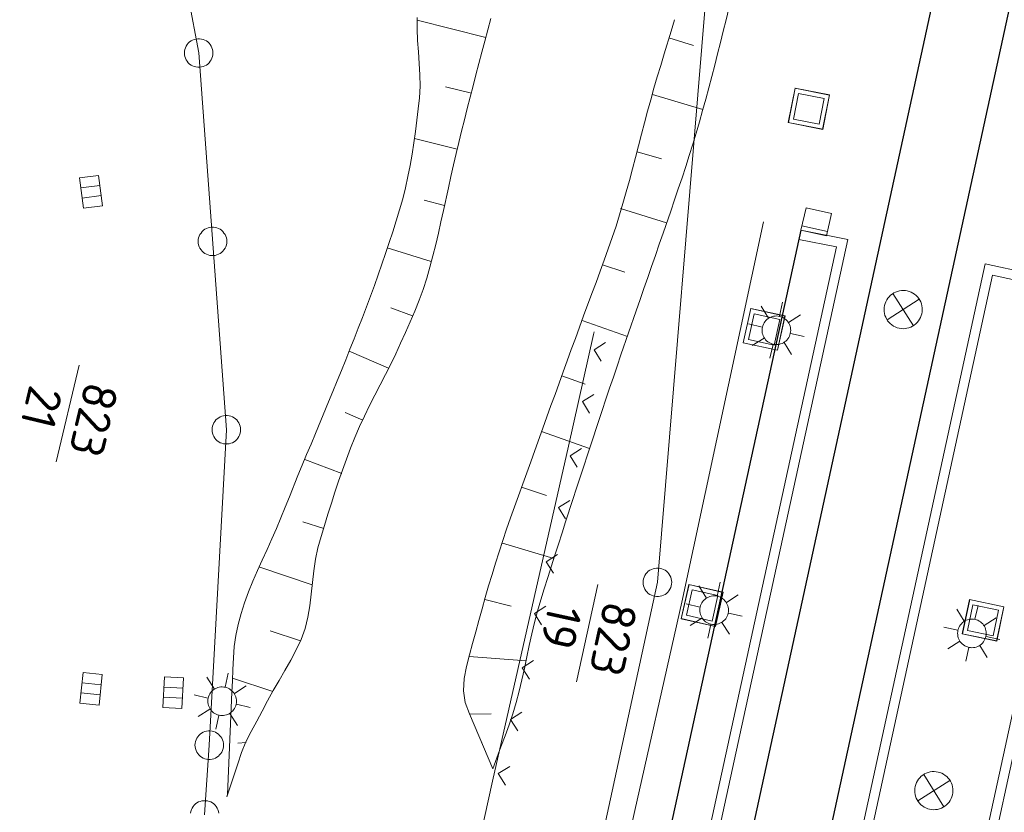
# Model space of a CAD drawing. Header units: metres. Extents: x 3425540 to 3446143, y 5432760 to 5444637.
# Tile 177 of 256: x 3435965 to 3436016, y 5440257 to 5440298. Entities that reach past the tile are written whole.
import ezdxf
from ezdxf.enums import TextEntityAlignment as Align

# ---------------------------------------------------------------- set-up
doc = ezdxf.new("R2010")
doc.units = ezdxf.units.M
for name, color, linetype, lineweight in [('B_Bestand', 9, 'Continuous', 18), ('B_Böschung', 9, 'Continuous', 18), ('B_Flurgrenzen', 9, 'Continuous', 18), ('B_Gleisachse', 9, 'Continuous', 25), ('B_Kilometrierung', 9, 'Continuous', 25)]:
    doc.layers.add(name, color=color, linetype=linetype, lineweight=lineweight)
doc.styles.get("Standard").update_dxf_attribs({"font": 'isocpeur.ttf'})

msp = doc.modelspace()

# ---------------------------------------------------------------- linework, layer by layer
at = {"layer": 'B_Bestand'}
for p, q in [((3436004.815, 5440292.841), (3436005.172, 5440294.649)), ((3436004.819, 5440292.841), (3436005.176, 5440294.648)), ((3436004.823, 5440292.84), (3436005.18, 5440294.648)), ((3436005.171, 5440294.642), (3436006.979, 5440294.284)), ((3436005.172, 5440294.649), (3436006.98, 5440294.292)), ((3436005.172, 5440294.645), (3436006.98, 5440294.288)), ((3436005.09, 5440293.026), (3436005.357, 5440294.374)), ((3436005.357, 5440294.374), (3436006.705, 5440294.107)), ((3436006.705, 5440294.107), (3436006.438, 5440292.759)), ((3436006.973, 5440294.293), (3436006.615, 5440292.485)), ((3436006.976, 5440294.292), (3436006.619, 5440292.485)), ((3436006.98, 5440294.292), (3436006.623, 5440292.484)), ((3436006.624, 5440292.492), (3436004.816, 5440292.849)), ((3436006.438, 5440292.759), (3436005.09, 5440293.026)), ((3436006.623, 5440292.484), (3436004.815, 5440292.841)), ((3436006.624, 5440292.488), (3436004.816, 5440292.845)), ((3435968.736, 5440289.551), (3435967.737, 5440289.418)), ((3435968.806, 5440289.02), (3435967.807, 5440288.887)), ((3436003.528, 5440287.636), (3435999.238, 5440267.711)), ((3436005.538, 5440287.433), (3436006.876, 5440287.136)), ((3436011.683, 5440283.585), (3436010.001, 5440282.506)), ((3436010.307, 5440283.889), (3436011.377, 5440282.202)), ((3436002.456, 5440281.304), (3436002.85, 5440283.104)), ((3436002.459, 5440281.303), (3436002.853, 5440283.103)), ((3436002.463, 5440281.302), (3436002.857, 5440283.102)), ((3436002.848, 5440283.096), (3436004.648, 5440282.702)), ((3436002.849, 5440283.1), (3436004.649, 5440282.706)), ((3436002.85, 5440283.104), (3436004.65, 5440282.71)), ((3436003.788, 5440282.598), (3436003.398, 5440283.231)), ((3436004.356, 5440282.701), (3436004.519, 5440283.427)), ((3436002.735, 5440281.483), (3436003.028, 5440282.825)), ((3436003.028, 5440282.825), (3436004.371, 5440282.531)), ((3436004.371, 5440282.531), (3436004.077, 5440281.189)), ((3436004.642, 5440282.712), (3436004.248, 5440280.912)), ((3436004.646, 5440282.711), (3436004.252, 5440280.911)), ((3436004.65, 5440282.71), (3436004.256, 5440280.91)), ((3436004.837, 5440282.363), (3436005.461, 5440282.767)), ((3436003.453, 5440282.129), (3436002.727, 5440282.293)), ((3435993.294, 5440275.888), (3435994.616, 5440281.741)), ((3435994.616, 5440281.741), (3435994.647, 5440281.876)), ((3436003.553, 5440281.55), (3436002.932, 5440281.157)), ((3436004.939, 5440281.795), (3436005.654, 5440281.634)), ((3435995.237, 5440281.313), (3435994.639, 5440280.935)), ((3436004.256, 5440280.91), (3436002.456, 5440281.304)), ((3436004.258, 5440280.918), (3436002.457, 5440281.311)), ((3436004.257, 5440280.914), (3436002.457, 5440281.308)), ((3436004.077, 5440281.189), (3436002.735, 5440281.483)), ((3436004.022, 5440281.215), (3436003.861, 5440280.5)), ((3436004.601, 5440281.314), (3436004.994, 5440280.693)), ((3435994.639, 5440280.935), (3435995.017, 5440280.338)), ((3435994.624, 5440278.601), (3435994.027, 5440278.223)), ((3435994.027, 5440278.223), (3435994.404, 5440277.625)), ((3435991.971, 5440270.036), (3435993.294, 5440275.888)), ((3435993.983, 5440275.762), (3435993.385, 5440275.384)), ((3435993.385, 5440275.384), (3435993.762, 5440274.786)), ((3435993.37, 5440273.05), (3435992.772, 5440272.672)), ((3435992.772, 5440272.672), (3435993.15, 5440272.074)), ((3435992.728, 5440270.211), (3435992.13, 5440269.833)), ((3435990.649, 5440264.184), (3435991.971, 5440270.036)), ((3435992.13, 5440269.833), (3435992.508, 5440269.235)), ((3435999.203, 5440266.85), (3435999.615, 5440268.646)), ((3435999.207, 5440266.849), (3435999.618, 5440268.646)), ((3435999.211, 5440266.848), (3435999.622, 5440268.645)), ((3435999.613, 5440268.639), (3436001.409, 5440268.227)), ((3435999.614, 5440268.643), (3436001.41, 5440268.231)), ((3435999.615, 5440268.646), (3436001.411, 5440268.235)), ((3436001.094, 5440268.036), (3436001.255, 5440268.762)), ((3435999.484, 5440267.026), (3435999.791, 5440268.366)), ((3435999.791, 5440268.366), (3436001.13, 5440268.059)), ((3436000.527, 5440267.931), (3436000.134, 5440268.562)), ((3436001.403, 5440268.237), (3436000.992, 5440266.44)), ((3436001.407, 5440268.236), (3436000.996, 5440266.44)), ((3436001.411, 5440268.235), (3436001, 5440266.439)), ((3436001.576, 5440267.699), (3436002.198, 5440268.106)), ((3435999.238, 5440267.711), (3435995.96, 5440253.171)), ((3436000.193, 5440267.461), (3435999.466, 5440267.621)), ((3436001.13, 5440268.059), (3436000.824, 5440266.719)), ((3436013.94, 5440266.052), (3436014.319, 5440267.856)), ((3436013.944, 5440266.051), (3436014.323, 5440267.855)), ((3436013.947, 5440266.051), (3436014.327, 5440267.854)), ((3436014.217, 5440266.233), (3436014.5, 5440267.578)), ((3436014.318, 5440267.848), (3436016.121, 5440267.468)), ((3436014.319, 5440267.856), (3436016.123, 5440267.476)), ((3436014.319, 5440267.852), (3436016.122, 5440267.472)), ((3436014.5, 5440267.578), (3436015.845, 5440267.295)), ((3435992.115, 5440267.499), (3435991.517, 5440267.121)), ((3435991.517, 5440267.121), (3435991.895, 5440266.523)), ((3436001.68, 5440267.132), (3436002.396, 5440266.974)), ((3436014.038, 5440266.717), (3436013.645, 5440267.348)), ((3436014.605, 5440266.822), (3436014.766, 5440267.548)), ((3436015.845, 5440267.295), (3436015.562, 5440265.95)), ((3436016.115, 5440267.478), (3436015.736, 5440265.674)), ((3436016.119, 5440267.477), (3436015.739, 5440265.673)), ((3436016.123, 5440267.476), (3436015.743, 5440265.673)), ((3436001, 5440266.439), (3435999.203, 5440266.85)), ((3436001, 5440266.443), (3435999.204, 5440266.854)), ((3436001.001, 5440266.446), (3435999.205, 5440266.858)), ((3436000.824, 5440266.719), (3435999.484, 5440267.026)), ((3436000.295, 5440266.882), (3435999.675, 5440266.486)), ((3436000.765, 5440266.548), (3436000.607, 5440265.833)), ((3436001.344, 5440266.65), (3436001.739, 5440266.03)), ((3436015.087, 5440266.485), (3436015.709, 5440266.892)), ((3436013.704, 5440266.247), (3436012.977, 5440266.407)), ((3436015.743, 5440265.673), (3436013.94, 5440266.052)), ((3436015.745, 5440265.68), (3436013.941, 5440266.06)), ((3436015.744, 5440265.676), (3436013.941, 5440266.056)), ((3436015.562, 5440265.95), (3436014.217, 5440266.233)), ((3436013.806, 5440265.668), (3436013.186, 5440265.272)), ((3436015.191, 5440265.918), (3436015.907, 5440265.76)), ((3436014.276, 5440265.334), (3436014.118, 5440264.619)), ((3436014.855, 5440265.436), (3436015.25, 5440264.816)), ((3435991.474, 5440264.66), (3435990.876, 5440264.282)), ((3435975.308, 5440263.266), (3435975.469, 5440263.992)), ((3435989.326, 5440258.331), (3435990.649, 5440264.184)), ((3435990.876, 5440264.282), (3435991.253, 5440263.684)), ((3435968.81, 5440263.391), (3435967.807, 5440263.494)), ((3435974.741, 5440263.161), (3435974.348, 5440263.792)), ((3435968.755, 5440262.858), (3435967.752, 5440262.962)), ((3435973.099, 5440263.215), (3435972.093, 5440263.268)), ((3435975.79, 5440262.929), (3435976.412, 5440263.336)), ((3435973.071, 5440262.68), (3435972.065, 5440262.733)), ((3435974.407, 5440262.691), (3435973.68, 5440262.851)), ((3435974.509, 5440262.112), (3435973.889, 5440261.716)), ((3435975.894, 5440262.362), (3435976.61, 5440262.204)), ((3435990.861, 5440261.948), (3435990.263, 5440261.57)), ((3435974.979, 5440261.778), (3435974.821, 5440261.063)), ((3435975.558, 5440261.88), (3435975.953, 5440261.26)), ((3435990.263, 5440261.57), (3435990.64, 5440260.972)), ((3435990.219, 5440259.109), (3435989.621, 5440258.731)), ((3435988.003, 5440252.479), (3435989.326, 5440258.331)), ((3435989.621, 5440258.731), (3435989.999, 5440258.133)), ((3436013.29, 5440258.376), (3436011.604, 5440257.304)), ((3436011.916, 5440258.686), (3436012.978, 5440256.994))]:
    msp.add_line(p, q, dxfattribs=at)
for points in [[(3435968.667, 5440290.075), (3435968.877, 5440288.489), (3435967.878, 5440288.357), (3435967.668, 5440289.943), (3435968.667, 5440290.075)], [(3436006.824, 5440286.902), (3436005.486, 5440287.199), (3436005.749, 5440288.382)], [(3436005.749, 5440288.382), (3436007.087, 5440288.085), (3436006.824, 5440286.902)], [(3435995.913, 5440231.521), (3435997.554, 5440239.061), (3436007.943, 5440286.713), (3436005.475, 5440287.214)], [(3435995.424, 5440231.627), (3435997.065, 5440239.167), (3436007.346, 5440286.324), (3436005.376, 5440286.724)], [(3436009.79, 5440228.453), (3436011.939, 5440238.293), (3436021.892, 5440283.971), (3436015.142, 5440285.439), (3436005.191, 5440239.779), (3436003.045, 5440229.944)], [(3436009.302, 5440228.56), (3436011.45, 5440238.4), (3436021.297, 5440283.589), (3436015.524, 5440284.844), (3436005.68, 5440239.672), (3436003.534, 5440229.837)], [(3436010.625, 5440282.068), (3436010.729, 5440282.051), (3436010.833, 5440282.044), (3436010.938, 5440282.049), (3436011.041, 5440282.065), (3436011.143, 5440282.091), (3436011.241, 5440282.128), (3436011.334, 5440282.174), (3436011.423, 5440282.231), (3436011.505, 5440282.296), (3436011.579, 5440282.369), (3436011.646, 5440282.45), (3436011.703, 5440282.537), (3436011.752, 5440282.63), (3436011.79, 5440282.728), (3436011.818, 5440282.829), (3436011.835, 5440282.932), (3436011.841, 5440283.036), (3436011.837, 5440283.141), (3436011.821, 5440283.245), (3436011.795, 5440283.346), (3436011.758, 5440283.444), (3436011.712, 5440283.538), (3436011.655, 5440283.626), (3436011.59, 5440283.708), (3436011.517, 5440283.783), (3436011.436, 5440283.849), (3436011.348, 5440283.907), (3436011.256, 5440283.955), (3436011.158, 5440283.994), (3436011.057, 5440284.021), (3436010.954, 5440284.039), (3436010.849, 5440284.045), (3436010.745, 5440284.04), (3436010.641, 5440284.025), (3436010.54, 5440283.998), (3436010.442, 5440283.962), (3436010.348, 5440283.915), (3436010.26, 5440283.859), (3436010.178, 5440283.793), (3436010.103, 5440283.72), (3436010.037, 5440283.639), (3436009.979, 5440283.552), (3436009.931, 5440283.459), (3436009.892, 5440283.361), (3436009.864, 5440283.261), (3436009.847, 5440283.157), (3436009.841, 5440283.053), (3436009.846, 5440282.948), (3436009.861, 5440282.845), (3436009.888, 5440282.743), (3436009.924, 5440282.645), (3436009.971, 5440282.552), (3436010.027, 5440282.463), (3436010.092, 5440282.381), (3436010.166, 5440282.307), (3436010.247, 5440282.24), (3436010.334, 5440282.182), (3436010.427, 5440282.134), (3436010.524, 5440282.096), (3436010.625, 5440282.068)], [(3436004.03, 5440281.228), (3436004.107, 5440281.215), (3436004.186, 5440281.21), (3436004.264, 5440281.213), (3436004.342, 5440281.224), (3436004.418, 5440281.244), (3436004.492, 5440281.271), (3436004.562, 5440281.306), (3436004.628, 5440281.348), (3436004.69, 5440281.396), (3436004.746, 5440281.451), (3436004.796, 5440281.512), (3436004.84, 5440281.577), (3436004.876, 5440281.647), (3436004.905, 5440281.72), (3436004.926, 5440281.795), (3436004.94, 5440281.873), (3436004.945, 5440281.951), (3436004.942, 5440282.029), (3436004.93, 5440282.107), (3436004.911, 5440282.183), (3436004.883, 5440282.257), (3436004.849, 5440282.327), (3436004.806, 5440282.393), (3436004.758, 5440282.455), (3436004.703, 5440282.511), (3436004.643, 5440282.561), (3436004.577, 5440282.605), (3436004.508, 5440282.641), (3436004.435, 5440282.67), (3436004.359, 5440282.691), (3436004.282, 5440282.705), (3436004.203, 5440282.71), (3436004.125, 5440282.707), (3436004.047, 5440282.695), (3436003.971, 5440282.676), (3436003.898, 5440282.649), (3436003.828, 5440282.614), (3436003.761, 5440282.572), (3436003.699, 5440282.523), (3436003.643, 5440282.468), (3436003.593, 5440282.408), (3436003.55, 5440282.342), (3436003.513, 5440282.273), (3436003.484, 5440282.2), (3436003.463, 5440282.124), (3436003.45, 5440282.047), (3436003.445, 5440281.969), (3436003.448, 5440281.89), (3436003.459, 5440281.813), (3436003.479, 5440281.736), (3436003.506, 5440281.663), (3436003.541, 5440281.593), (3436003.583, 5440281.526), (3436003.631, 5440281.465), (3436003.686, 5440281.409), (3436003.747, 5440281.358), (3436003.812, 5440281.315), (3436003.882, 5440281.278), (3436003.955, 5440281.249), (3436004.03, 5440281.228)], [(3436000.773, 5440266.562), (3436000.851, 5440266.549), (3436000.929, 5440266.544), (3436001.008, 5440266.547), (3436001.085, 5440266.559), (3436001.161, 5440266.579), (3436001.235, 5440266.606), (3436001.305, 5440266.641), (3436001.371, 5440266.684), (3436001.433, 5440266.732), (3436001.489, 5440266.788), (3436001.539, 5440266.848), (3436001.582, 5440266.914), (3436001.618, 5440266.983), (3436001.647, 5440267.056), (3436001.668, 5440267.132), (3436001.681, 5440267.209), (3436001.685, 5440267.288), (3436001.682, 5440267.366), (3436001.67, 5440267.444), (3436001.651, 5440267.52), (3436001.623, 5440267.594), (3436001.588, 5440267.664), (3436001.546, 5440267.73), (3436001.497, 5440267.791), (3436001.442, 5440267.847), (3436001.381, 5440267.897), (3436001.316, 5440267.941), (3436001.246, 5440267.977), (3436001.173, 5440268.005), (3436001.097, 5440268.026), (3436001.02, 5440268.039), (3436000.941, 5440268.044), (3436000.863, 5440268.041), (3436000.785, 5440268.029), (3436000.709, 5440268.009), (3436000.636, 5440267.982), (3436000.566, 5440267.947), (3436000.499, 5440267.905), (3436000.438, 5440267.855), (3436000.382, 5440267.8), (3436000.332, 5440267.74), (3436000.289, 5440267.674), (3436000.253, 5440267.605), (3436000.224, 5440267.532), (3436000.203, 5440267.456), (3436000.19, 5440267.378), (3436000.185, 5440267.3), (3436000.189, 5440267.222), (3436000.2, 5440267.144), (3436000.22, 5440267.068), (3436000.248, 5440266.994), (3436000.283, 5440266.924), (3436000.325, 5440266.858), (3436000.374, 5440266.797), (3436000.429, 5440266.741), (3436000.49, 5440266.691), (3436000.555, 5440266.647), (3436000.625, 5440266.611), (3436000.698, 5440266.583), (3436000.773, 5440266.562)], [(3436014.284, 5440265.348), (3436014.362, 5440265.335), (3436014.44, 5440265.33), (3436014.519, 5440265.333), (3436014.596, 5440265.345), (3436014.672, 5440265.365), (3436014.746, 5440265.392), (3436014.816, 5440265.427), (3436014.882, 5440265.47), (3436014.944, 5440265.518), (3436015, 5440265.574), (3436015.05, 5440265.634), (3436015.093, 5440265.7), (3436015.129, 5440265.769), (3436015.158, 5440265.842), (3436015.179, 5440265.918), (3436015.192, 5440265.995), (3436015.196, 5440266.074), (3436015.193, 5440266.152), (3436015.181, 5440266.23), (3436015.162, 5440266.306), (3436015.134, 5440266.38), (3436015.099, 5440266.45), (3436015.057, 5440266.516), (3436015.008, 5440266.577), (3436014.953, 5440266.633), (3436014.892, 5440266.683), (3436014.827, 5440266.727), (3436014.757, 5440266.763), (3436014.684, 5440266.791), (3436014.608, 5440266.812), (3436014.531, 5440266.825), (3436014.452, 5440266.83), (3436014.374, 5440266.827), (3436014.296, 5440266.815), (3436014.22, 5440266.795), (3436014.147, 5440266.768), (3436014.077, 5440266.733), (3436014.01, 5440266.691), (3436013.949, 5440266.641), (3436013.893, 5440266.586), (3436013.843, 5440266.526), (3436013.8, 5440266.46), (3436013.764, 5440266.391), (3436013.735, 5440266.318), (3436013.714, 5440266.242), (3436013.701, 5440266.164), (3436013.696, 5440266.086), (3436013.7, 5440266.008), (3436013.711, 5440265.93), (3436013.731, 5440265.854), (3436013.759, 5440265.78), (3436013.794, 5440265.71), (3436013.836, 5440265.644), (3436013.885, 5440265.583), (3436013.94, 5440265.527), (3436014.001, 5440265.477), (3436014.066, 5440265.433), (3436014.136, 5440265.397), (3436014.209, 5440265.369), (3436014.284, 5440265.348)], [(3435968.864, 5440263.917), (3435968.7, 5440262.326), (3435967.698, 5440262.429), (3435967.862, 5440264.021), (3435968.864, 5440263.917)], [(3435973.127, 5440263.743), (3435973.043, 5440262.146), (3435972.037, 5440262.199), (3435972.121, 5440263.796), (3435973.127, 5440263.743)], [(3435974.987, 5440261.792), (3435975.065, 5440261.779), (3435975.143, 5440261.774), (3435975.222, 5440261.777), (3435975.299, 5440261.789), (3435975.375, 5440261.809), (3435975.449, 5440261.836), (3435975.519, 5440261.871), (3435975.585, 5440261.914), (3435975.647, 5440261.962), (3435975.703, 5440262.018), (3435975.753, 5440262.078), (3435975.796, 5440262.144), (3435975.832, 5440262.213), (3435975.861, 5440262.286), (3435975.882, 5440262.362), (3435975.895, 5440262.439), (3435975.899, 5440262.518), (3435975.896, 5440262.596), (3435975.884, 5440262.674), (3435975.865, 5440262.75), (3435975.837, 5440262.824), (3435975.802, 5440262.894), (3435975.76, 5440262.96), (3435975.711, 5440263.021), (3435975.656, 5440263.077), (3435975.595, 5440263.127), (3435975.53, 5440263.171), (3435975.46, 5440263.207), (3435975.387, 5440263.235), (3435975.311, 5440263.256), (3435975.234, 5440263.269), (3435975.155, 5440263.274), (3435975.077, 5440263.271), (3435974.999, 5440263.259), (3435974.923, 5440263.239), (3435974.85, 5440263.212), (3435974.78, 5440263.177), (3435974.713, 5440263.135), (3435974.652, 5440263.085), (3435974.596, 5440263.03), (3435974.546, 5440262.97), (3435974.503, 5440262.904), (3435974.467, 5440262.835), (3435974.438, 5440262.762), (3435974.417, 5440262.686), (3435974.404, 5440262.608), (3435974.399, 5440262.53), (3435974.403, 5440262.452), (3435974.414, 5440262.374), (3435974.434, 5440262.298), (3435974.462, 5440262.224), (3435974.497, 5440262.154), (3435974.539, 5440262.088), (3435974.588, 5440262.027), (3435974.643, 5440261.971), (3435974.704, 5440261.921), (3435974.769, 5440261.877), (3435974.839, 5440261.841), (3435974.912, 5440261.813), (3435974.987, 5440261.792)], [(3436012.225, 5440256.863), (3436012.329, 5440256.846), (3436012.433, 5440256.839), (3436012.538, 5440256.843), (3436012.641, 5440256.858), (3436012.743, 5440256.884), (3436012.841, 5440256.92), (3436012.935, 5440256.967), (3436013.023, 5440257.022), (3436013.106, 5440257.087), (3436013.181, 5440257.16), (3436013.247, 5440257.241), (3436013.306, 5440257.328), (3436013.354, 5440257.421), (3436013.393, 5440257.518), (3436013.422, 5440257.619), (3436013.439, 5440257.722), (3436013.446, 5440257.826), (3436013.442, 5440257.931), (3436013.427, 5440258.035), (3436013.401, 5440258.136), (3436013.365, 5440258.235), (3436013.318, 5440258.328), (3436013.262, 5440258.417), (3436013.198, 5440258.499), (3436013.124, 5440258.574), (3436013.044, 5440258.641), (3436012.957, 5440258.699), (3436012.864, 5440258.748), (3436012.767, 5440258.787), (3436012.666, 5440258.815), (3436012.563, 5440258.833), (3436012.458, 5440258.839), (3436012.354, 5440258.835), (3436012.25, 5440258.82), (3436012.149, 5440258.794), (3436012.05, 5440258.758), (3436011.957, 5440258.712), (3436011.868, 5440258.656), (3436011.786, 5440258.591), (3436011.711, 5440258.518), (3436011.644, 5440258.437), (3436011.586, 5440258.35), (3436011.537, 5440258.258), (3436011.498, 5440258.16), (3436011.47, 5440258.06), (3436011.452, 5440257.956), (3436011.446, 5440257.852), (3436011.45, 5440257.747), (3436011.465, 5440257.644), (3436011.491, 5440257.542), (3436011.527, 5440257.444), (3436011.573, 5440257.35), (3436011.629, 5440257.262), (3436011.694, 5440257.179), (3436011.767, 5440257.104), (3436011.847, 5440257.037), (3436011.935, 5440256.979), (3436012.027, 5440256.931), (3436012.125, 5440256.892), (3436012.225, 5440256.863)]]:
    msp.add_lwpolyline(points, dxfattribs=at)
at = {"layer": 'B_Böschung'}
for p, q in [((3435988.974, 5440297.302), (3435985.379, 5440298.212)), ((3435998.568, 5440297.281), (3435999.847, 5440296.88)), ((3435988.213, 5440294.378), (3435986.857, 5440294.715)), ((3435997.697, 5440294.307), (3436000.342, 5440293.535)), ((3435987.472, 5440291.45), (3435985.223, 5440292.008)), ((3435996.896, 5440291.314), (3435998.17, 5440290.944)), ((3435986.805, 5440288.503), (3435985.729, 5440288.779)), ((3435996.032, 5440288.338), (3435998.437, 5440287.59)), ((3435986.108, 5440285.564), (3435983.8, 5440286.287)), ((3435995.08, 5440285.39), (3435996.246, 5440284.997)), ((3435985.127, 5440282.71), (3435983.985, 5440283.142)), ((3435994.014, 5440282.481), (3435996.392, 5440281.631)), ((3435983.862, 5440279.968), (3435981.799, 5440280.874)), ((3435992.948, 5440279.571), (3435994.167, 5440279.131)), ((3435982.526, 5440277.258), (3435981.589, 5440277.656)), ((3435991.893, 5440276.658), (3435994.405, 5440275.761)), ((3435981.414, 5440274.451), (3435979.482, 5440275.192)), ((3435990.841, 5440273.743), (3435992.145, 5440273.296)), ((3435980.481, 5440271.579), (3435979.381, 5440271.92)), ((3435989.842, 5440270.81), (3435992.541, 5440270.008)), ((3435979.873, 5440268.628), (3435977.134, 5440269.556)), ((3435988.918, 5440267.853), (3435990.302, 5440267.511)), ((3435979.254, 5440265.684), (3435977.662, 5440266.212)), ((3435988.097, 5440264.864), (3435991.077, 5440264.638)), ((3435977.814, 5440263.028), (3435975.696, 5440263.738)), ((3435988.126, 5440261.843), (3435989.246, 5440261.857)), ((3435976.414, 5440260.353), (3435975.98, 5440260.33)), ((3435988.656, 5440260.585), (3435989.328, 5440258.987)), ((3435975.388, 5440257.515), (3435975.429, 5440257.638))]:
    msp.add_line(p, q, dxfattribs=at)
for points in [[(3436001.702, 5440298.827), (3436001.558, 5440298.23), (3436001.412, 5440297.633), (3436001.265, 5440297.037), (3436001.116, 5440296.441), (3436000.965, 5440295.846), (3436000.811, 5440295.252), (3436000.654, 5440294.659), (3436000.494, 5440294.066), (3436000.33, 5440293.475), (3436000.162, 5440292.885), (3435999.99, 5440292.296), (3435999.813, 5440291.708), (3435999.631, 5440291.122), (3435999.443, 5440290.537), (3435999.25, 5440289.953), (3435999.054, 5440289.371), (3435998.857, 5440288.789), (3435998.659, 5440288.208), (3435998.261, 5440287.046), (3435998.06, 5440286.466), (3435997.859, 5440285.885), (3435997.658, 5440285.305), (3435997.457, 5440284.726), (3435997.255, 5440284.146), (3435997.054, 5440283.566), (3435996.852, 5440282.987), (3435996.45, 5440281.827), (3435996.05, 5440280.667), (3435995.851, 5440280.086), (3435995.652, 5440279.506), (3435995.455, 5440278.924), (3435995.258, 5440278.343), (3435995.063, 5440277.761), (3435994.869, 5440277.179), (3435994.483, 5440276.013), (3435994.291, 5440275.43), (3435994.1, 5440274.847), (3435993.909, 5440274.263), (3435993.718, 5440273.68), (3435993.528, 5440273.096), (3435993.15, 5440271.928), (3435992.962, 5440271.343), (3435992.775, 5440270.759), (3435992.588, 5440270.174), (3435992.216, 5440269.004), (3435992.032, 5440268.418), (3435991.847, 5440267.833), (3435991.673, 5440267.244), (3435991.518, 5440266.65), (3435991.376, 5440266.052), (3435991.244, 5440265.451), (3435991.117, 5440264.849), (3435990.989, 5440264.246), (3435990.857, 5440263.646), (3435990.716, 5440263.048), (3435990.561, 5440262.454), (3435990.387, 5440261.866), (3435990.191, 5440261.286), (3435989.976, 5440260.711), (3435989.76, 5440260.136), (3435989.544, 5440259.562), (3435989.328, 5440258.987)], [(3435989.235, 5440298.295), (3435989.078, 5440297.706), (3435988.922, 5440297.117), (3435988.765, 5440296.528), (3435988.453, 5440295.35), (3435988.299, 5440294.761), (3435988.145, 5440294.171), (3435987.993, 5440293.581), (3435987.843, 5440292.991), (3435987.694, 5440292.4), (3435987.548, 5440291.808), (3435987.407, 5440291.215), (3435987.271, 5440290.621), (3435987.139, 5440290.026), (3435987.009, 5440289.431), (3435986.749, 5440288.239), (3435986.617, 5440287.643), (3435986.482, 5440287.048), (3435986.342, 5440286.454), (3435986.196, 5440285.862), (3435986.043, 5440285.27), (3435985.875, 5440284.683), (3435985.683, 5440284.105), (3435985.471, 5440283.533), (3435985.242, 5440282.967), (3435985.002, 5440282.405), (3435984.754, 5440281.846), (3435984.504, 5440281.289), (3435984.252, 5440280.732), (3435983.989, 5440280.182), (3435983.715, 5440279.638), (3435983.153, 5440278.556), (3435982.875, 5440278.013), (3435982.606, 5440277.465), (3435982.35, 5440276.911), (3435982.109, 5440276.348), (3435981.881, 5440275.781), (3435981.664, 5440275.211), (3435981.456, 5440274.637), (3435981.256, 5440274.06), (3435981.064, 5440273.481), (3435980.878, 5440272.9), (3435980.697, 5440272.318), (3435980.519, 5440271.734), (3435980.344, 5440271.15), (3435980.173, 5440270.565), (3435980.043, 5440269.969), (3435979.953, 5440269.362), (3435979.885, 5440268.75), (3435979.822, 5440268.136), (3435979.748, 5440267.526), (3435979.646, 5440266.924), (3435979.499, 5440266.335), (3435979.291, 5440265.764), (3435979.028, 5440265.212), (3435978.742, 5440264.672), (3435978.442, 5440264.141), (3435978.135, 5440263.614), (3435977.83, 5440263.086), (3435977.535, 5440262.553), (3435977.254, 5440262.012), (3435976.963, 5440261.474), (3435976.672, 5440260.935), (3435976.399, 5440260.389), (3435976.16, 5440259.829), (3435975.964, 5440259.252), (3435975.388, 5440257.515)], [(3435975.429, 5440257.638), (3435975.663, 5440263.002), (3435975.69, 5440263.598), (3435975.716, 5440264.195), (3435975.742, 5440264.791), (3435975.782, 5440265.384), (3435975.866, 5440265.97), (3435975.988, 5440266.549), (3435976.143, 5440267.121), (3435976.327, 5440267.688), (3435976.535, 5440268.251), (3435976.762, 5440268.81), (3435977.002, 5440269.366), (3435977.25, 5440269.92), (3435977.502, 5440270.472), (3435977.753, 5440271.025), (3435977.997, 5440271.577), (3435978.23, 5440272.131), (3435978.452, 5440272.686), (3435978.675, 5440273.24), (3435979.125, 5440274.346), (3435979.352, 5440274.898), (3435979.579, 5440275.449), (3435979.807, 5440276), (3435980.036, 5440276.551), (3435980.72, 5440278.204), (3435980.947, 5440278.755), (3435981.174, 5440279.307), (3435981.399, 5440279.859), (3435981.624, 5440280.412), (3435981.846, 5440280.965), (3435982.067, 5440281.52), (3435982.287, 5440282.075), (3435982.502, 5440282.631), (3435982.714, 5440283.188), (3435982.922, 5440283.745), (3435983.127, 5440284.304), (3435983.327, 5440284.864), (3435983.524, 5440285.426), (3435983.716, 5440285.99), (3435983.905, 5440286.556), (3435984.091, 5440287.125), (3435984.273, 5440287.697), (3435984.45, 5440288.272), (3435984.613, 5440288.85), (3435984.758, 5440289.432), (3435984.887, 5440290.015), (3435985.001, 5440290.602), (3435985.102, 5440291.19), (3435985.193, 5440291.779), (3435985.275, 5440292.37), (3435985.35, 5440292.962), (3435985.419, 5440293.555), (3435985.485, 5440294.147), (3435985.522, 5440294.743), (3435985.516, 5440295.342), (3435985.483, 5440295.944), (3435985.438, 5440296.547), (3435985.394, 5440297.149), (3435985.367, 5440297.748), (3435985.372, 5440298.344)], [(3435998.857, 5440298.234), (3435998.675, 5440297.636), (3435998.313, 5440296.44), (3435998.134, 5440295.841), (3435997.957, 5440295.242), (3435997.782, 5440294.642), (3435997.613, 5440294.04), (3435997.448, 5440293.437), (3435997.287, 5440292.833), (3435997.129, 5440292.228), (3435996.815, 5440291.018), (3435996.656, 5440290.413), (3435996.494, 5440289.809), (3435996.328, 5440289.207), (3435996.156, 5440288.606), (3435995.978, 5440288.008), (3435995.791, 5440287.412), (3435995.595, 5440286.819), (3435995.389, 5440286.228), (3435995.179, 5440285.64), (3435994.965, 5440285.053), (3435994.749, 5440284.466), (3435994.532, 5440283.88), (3435994.096, 5440282.71), (3435993.878, 5440282.124), (3435993.662, 5440281.538), (3435993.448, 5440280.951), (3435993.235, 5440280.363), (3435993.021, 5440279.776), (3435992.808, 5440279.189), (3435992.596, 5440278.601), (3435992.383, 5440278.014), (3435992.17, 5440277.426), (3435991.958, 5440276.839), (3435991.534, 5440275.663), (3435991.322, 5440275.076), (3435990.262, 5440272.136), (3435990.056, 5440271.546), (3435989.857, 5440270.954), (3435989.664, 5440270.359), (3435989.476, 5440269.763), (3435989.293, 5440269.165), (3435989.115, 5440268.565), (3435988.941, 5440267.965), (3435988.77, 5440267.363), (3435988.603, 5440266.761), (3435988.439, 5440266.158), (3435988.277, 5440265.554), (3435988.117, 5440264.951), (3435987.96, 5440264.344), (3435987.841, 5440263.711), (3435987.805, 5440263.069), (3435987.893, 5440262.449), (3435988.117, 5440261.867), (3435988.843, 5440260.139), (3435989.086, 5440259.563), (3435989.328, 5440258.987)]]:
    msp.add_lwpolyline(points, dxfattribs=at)
at = {"layer": 'B_Flurgrenzen'}
for p, q in [((3435997.963, 5440268.754), (3436001.069, 5440306.272)), ((3435972.598, 5440303.657), (3435973.92, 5440296.49)), ((3435973.92, 5440296.49), (3435975.37, 5440276.748)), ((3435967.663, 5440280.138), (3435966.451, 5440275.059)), ((3435975.37, 5440276.748), (3435974.477, 5440260.223)), ((3435994.839, 5440268.639), (3435993.725, 5440263.537)), ((3435994.358, 5440252.145), (3435997.963, 5440268.754)), ((3435974.477, 5440260.223), (3435974.234, 5440256.569))]:
    msp.add_line(p, q, dxfattribs=at)
for points in [[(3435974.67, 5440296.49), (3435974.664, 5440296.584), (3435974.646, 5440296.673), (3435974.617, 5440296.768), (3435974.576, 5440296.85), (3435974.522, 5440296.927), (3435974.463, 5440297.004), (3435974.398, 5440297.069), (3435974.322, 5440297.122), (3435974.239, 5440297.169), (3435974.15, 5440297.199), (3435974.062, 5440297.222), (3435973.967, 5440297.234), (3435973.873, 5440297.234), (3435973.778, 5440297.222), (3435973.69, 5440297.199), (3435973.601, 5440297.169), (3435973.518, 5440297.122), (3435973.442, 5440297.069), (3435973.377, 5440297.004), (3435973.318, 5440296.927), (3435973.264, 5440296.85), (3435973.223, 5440296.768), (3435973.194, 5440296.673), (3435973.176, 5440296.584), (3435973.17, 5440296.49), (3435973.176, 5440296.396), (3435973.194, 5440296.307), (3435973.223, 5440296.212), (3435973.264, 5440296.13), (3435973.318, 5440296.053), (3435973.377, 5440295.976), (3435973.442, 5440295.911), (3435973.518, 5440295.858), (3435973.601, 5440295.811), (3435973.69, 5440295.781), (3435973.778, 5440295.758), (3435973.873, 5440295.746), (3435973.967, 5440295.746), (3435974.062, 5440295.758), (3435974.15, 5440295.781), (3435974.239, 5440295.811), (3435974.322, 5440295.858), (3435974.398, 5440295.911), (3435974.463, 5440295.976), (3435974.522, 5440296.053), (3435974.576, 5440296.13), (3435974.617, 5440296.212), (3435974.646, 5440296.307), (3435974.664, 5440296.396), (3435974.67, 5440296.49)], [(3435975.395, 5440286.619), (3435975.389, 5440286.713), (3435975.371, 5440286.802), (3435975.342, 5440286.897), (3435975.301, 5440286.979), (3435975.247, 5440287.056), (3435975.188, 5440287.133), (3435975.123, 5440287.198), (3435975.047, 5440287.251), (3435974.964, 5440287.298), (3435974.875, 5440287.328), (3435974.787, 5440287.351), (3435974.692, 5440287.363), (3435974.598, 5440287.363), (3435974.503, 5440287.351), (3435974.415, 5440287.328), (3435974.326, 5440287.298), (3435974.243, 5440287.251), (3435974.167, 5440287.198), (3435974.102, 5440287.133), (3435974.043, 5440287.056), (3435973.989, 5440286.979), (3435973.948, 5440286.897), (3435973.919, 5440286.802), (3435973.901, 5440286.713), (3435973.895, 5440286.619), (3435973.901, 5440286.525), (3435973.919, 5440286.436), (3435973.948, 5440286.341), (3435973.989, 5440286.259), (3435974.043, 5440286.182), (3435974.102, 5440286.105), (3435974.167, 5440286.04), (3435974.243, 5440285.987), (3435974.326, 5440285.94), (3435974.415, 5440285.91), (3435974.503, 5440285.887), (3435974.598, 5440285.875), (3435974.692, 5440285.875), (3435974.787, 5440285.887), (3435974.875, 5440285.91), (3435974.964, 5440285.94), (3435975.047, 5440285.987), (3435975.123, 5440286.04), (3435975.188, 5440286.105), (3435975.247, 5440286.182), (3435975.301, 5440286.259), (3435975.342, 5440286.341), (3435975.371, 5440286.436), (3435975.389, 5440286.525), (3435975.395, 5440286.619)], [(3435976.12, 5440276.748), (3435976.114, 5440276.842), (3435976.096, 5440276.931), (3435976.067, 5440277.026), (3435976.026, 5440277.108), (3435975.972, 5440277.185), (3435975.913, 5440277.262), (3435975.848, 5440277.327), (3435975.772, 5440277.38), (3435975.689, 5440277.427), (3435975.6, 5440277.457), (3435975.512, 5440277.48), (3435975.417, 5440277.492), (3435975.323, 5440277.492), (3435975.228, 5440277.48), (3435975.14, 5440277.457), (3435975.051, 5440277.427), (3435974.968, 5440277.38), (3435974.892, 5440277.327), (3435974.827, 5440277.262), (3435974.768, 5440277.185), (3435974.714, 5440277.108), (3435974.673, 5440277.026), (3435974.644, 5440276.931), (3435974.626, 5440276.842), (3435974.62, 5440276.748), (3435974.626, 5440276.654), (3435974.644, 5440276.565), (3435974.673, 5440276.47), (3435974.714, 5440276.388), (3435974.768, 5440276.311), (3435974.827, 5440276.234), (3435974.892, 5440276.169), (3435974.968, 5440276.116), (3435975.051, 5440276.069), (3435975.14, 5440276.039), (3435975.228, 5440276.016), (3435975.323, 5440276.004), (3435975.417, 5440276.004), (3435975.512, 5440276.016), (3435975.6, 5440276.039), (3435975.689, 5440276.069), (3435975.772, 5440276.116), (3435975.848, 5440276.169), (3435975.913, 5440276.234), (3435975.972, 5440276.311), (3435976.026, 5440276.388), (3435976.067, 5440276.47), (3435976.096, 5440276.565), (3435976.114, 5440276.654), (3435976.12, 5440276.748)], [(3435998.713, 5440268.754), (3435998.707, 5440268.848), (3435998.689, 5440268.937), (3435998.66, 5440269.032), (3435998.619, 5440269.114), (3435998.565, 5440269.191), (3435998.506, 5440269.268), (3435998.441, 5440269.333), (3435998.365, 5440269.386), (3435998.282, 5440269.433), (3435998.193, 5440269.463), (3435998.105, 5440269.486), (3435998.01, 5440269.498), (3435997.916, 5440269.498), (3435997.821, 5440269.486), (3435997.733, 5440269.463), (3435997.644, 5440269.433), (3435997.561, 5440269.386), (3435997.485, 5440269.333), (3435997.42, 5440269.268), (3435997.361, 5440269.191), (3435997.307, 5440269.114), (3435997.266, 5440269.032), (3435997.237, 5440268.937), (3435997.219, 5440268.848), (3435997.213, 5440268.754), (3435997.219, 5440268.66), (3435997.237, 5440268.571), (3435997.266, 5440268.476), (3435997.307, 5440268.394), (3435997.361, 5440268.317), (3435997.42, 5440268.24), (3435997.485, 5440268.175), (3435997.561, 5440268.122), (3435997.644, 5440268.075), (3435997.733, 5440268.045), (3435997.821, 5440268.022), (3435997.916, 5440268.01), (3435998.01, 5440268.01), (3435998.105, 5440268.022), (3435998.193, 5440268.045), (3435998.282, 5440268.075), (3435998.365, 5440268.122), (3435998.441, 5440268.175), (3435998.506, 5440268.24), (3435998.565, 5440268.317), (3435998.619, 5440268.394), (3435998.66, 5440268.476), (3435998.689, 5440268.571), (3435998.707, 5440268.66), (3435998.713, 5440268.754)], [(3435975.227, 5440260.223), (3435975.221, 5440260.317), (3435975.203, 5440260.406), (3435975.174, 5440260.501), (3435975.133, 5440260.583), (3435975.079, 5440260.66), (3435975.02, 5440260.737), (3435974.955, 5440260.802), (3435974.879, 5440260.855), (3435974.796, 5440260.902), (3435974.707, 5440260.932), (3435974.619, 5440260.955), (3435974.524, 5440260.967), (3435974.43, 5440260.967), (3435974.335, 5440260.955), (3435974.247, 5440260.932), (3435974.158, 5440260.902), (3435974.075, 5440260.855), (3435973.999, 5440260.802), (3435973.934, 5440260.737), (3435973.875, 5440260.66), (3435973.821, 5440260.583), (3435973.78, 5440260.501), (3435973.751, 5440260.406), (3435973.733, 5440260.317), (3435973.727, 5440260.223), (3435973.733, 5440260.129), (3435973.751, 5440260.04), (3435973.78, 5440259.945), (3435973.821, 5440259.863), (3435973.875, 5440259.786), (3435973.934, 5440259.709), (3435973.999, 5440259.644), (3435974.075, 5440259.591), (3435974.158, 5440259.544), (3435974.247, 5440259.514), (3435974.335, 5440259.491), (3435974.43, 5440259.479), (3435974.524, 5440259.479), (3435974.619, 5440259.491), (3435974.707, 5440259.514), (3435974.796, 5440259.544), (3435974.879, 5440259.591), (3435974.955, 5440259.644), (3435975.02, 5440259.709), (3435975.079, 5440259.786), (3435975.133, 5440259.863), (3435975.174, 5440259.945), (3435975.203, 5440260.04), (3435975.221, 5440260.129), (3435975.227, 5440260.223)], [(3435974.978, 5440256.663), (3435974.96, 5440256.752), (3435974.931, 5440256.847), (3435974.89, 5440256.929), (3435974.836, 5440257.006), (3435974.777, 5440257.083), (3435974.712, 5440257.148), (3435974.636, 5440257.201), (3435974.553, 5440257.248), (3435974.464, 5440257.278), (3435974.376, 5440257.301), (3435974.281, 5440257.313), (3435974.187, 5440257.313), (3435974.092, 5440257.301), (3435974.004, 5440257.278), (3435973.915, 5440257.248), (3435973.832, 5440257.201), (3435973.756, 5440257.148), (3435973.691, 5440257.083), (3435973.632, 5440257.006), (3435973.578, 5440256.929), (3435973.537, 5440256.847), (3435973.508, 5440256.752), (3435973.49, 5440256.663)]]:
    msp.add_lwpolyline(points, dxfattribs=at)
at = {"layer": 'B_Gleisachse'}
for p, q in [((3436163.212, 5440991.466), (3435997.56, 5440231.156)), ((3436022.174, 5440325.341), (3436001.466, 5440230.293))]:
    msp.add_line(p, q, dxfattribs=at)
at = {"layer": 'B_Kilometrierung'}
msp.add_line((3436005.475, 5440287.214), (3435993.424, 5440232.071), dxfattribs=at)

# ---------------------------------------------------------------- texts
at = {"layer": 'B_Flurgrenzen'}
for s, rotation, p in [('21', 256.583, (3435966.57, 5440277.714)), ('19', 257.6854, (3435993.793, 5440266.195))]:
    msp.add_text(s, height=1.8, rotation=rotation, dxfattribs=at).set_placement(p, align=Align.TOP_CENTER)
for rotation, p in [(256.583, (3435967.543, 5440277.483)), (257.6854, (3435994.772, 5440265.982))]:
    msp.add_text('823', height=1.8, rotation=rotation, dxfattribs=at).set_placement(p, align=Align.CENTER)

doc.saveas('drawing.dxf')
